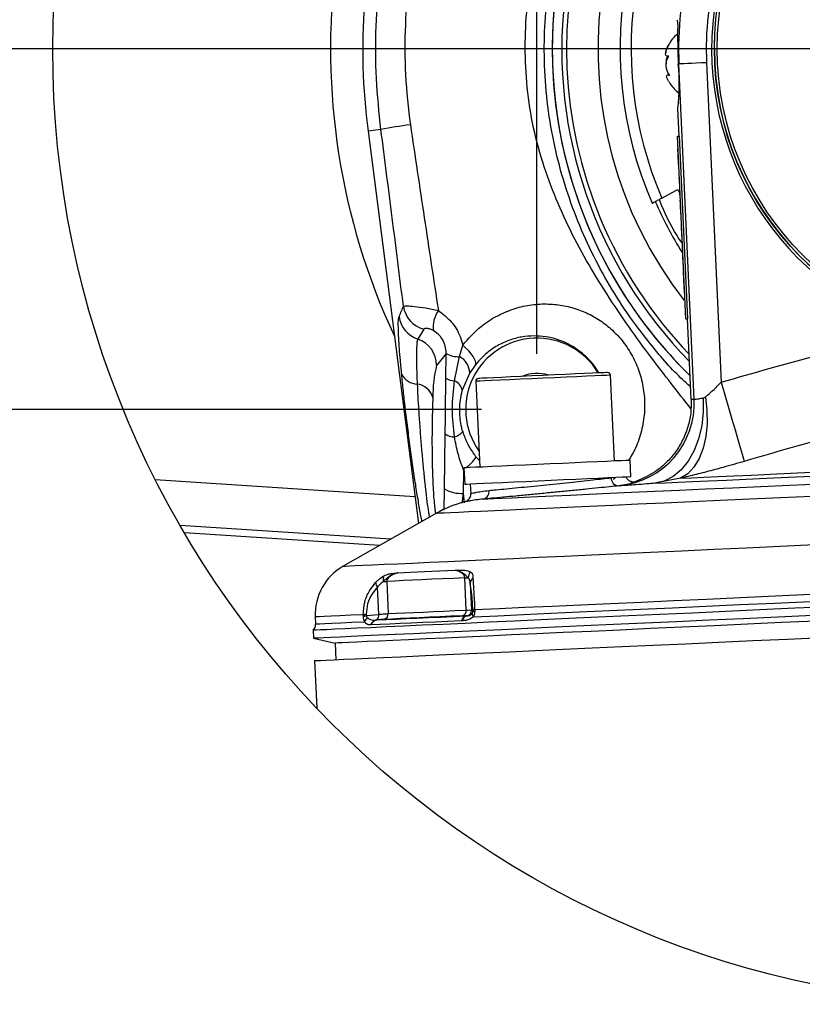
# Model space of a CAD drawing. Extents: x 0 to 8410, y 0 to 5940.
# Tile 47 of 212: x 418 to 700, y 4861 to 5217. Entities that reach past the tile are written whole.
import ezdxf

# ---------------------------------------------------------------- set-up
doc = ezdxf.new("R2010")
doc.units = 0
doc.header["$LTSCALE"] = 10
doc.layers.get('0').update_dxf_attribs({"linetype": 'CONTINUOUS'})
doc.styles.add('SLDTEXTSTYLE0', font='TXT', dxfattribs={"width": 0.605})
doc.dimstyles.new('SLDDIMSTYLE4', dxfattribs={"dimtxt": 50, "dimasz": 50, "dimexe": 0, "dimexo": 0.0625, "dimgap": 12.5, "dimtad": 1, "dimdec": 1, "dimlfac": 0.5, "dimrnd": 1e-09, "dimzin": 12, "dimtxsty": 'SLDTEXTSTYLE0', "dimsah": 1, "dimcen": 0.09, "dimazin": 3, "dimtfac": 1, "dimtmove": 0, "dimatfit": 3, "dimtolj": 1, "dimtzin": 12})
doc.dimstyles.new('SLDDIMSTYLE5', dxfattribs={"dimtxt": 50, "dimasz": 50, "dimexe": 0, "dimexo": 0.0625, "dimgap": 12.5, "dimtad": 1, "dimdec": 1, "dimlfac": 0.5, "dimrnd": 1e-09, "dimzin": 12, "dimtxsty": 'SLDTEXTSTYLE0', "dimsah": 1, "dimcen": 0.09, "dimazin": 3, "dimtfac": 1, "dimtofl": 0, "dimtmove": 0, "dimatfit": 3, "dimtolj": 1, "dimtzin": 12})

# ---------------------------------------------------------------- blocks, each defined once
blk = doc.blocks.new('_D_11')
at = {"color": 7, "linetype": 'CONTINUOUS'}
for p, q in [((774.48, 5226.03), (774.48, 5672.53)), ((904.48, 5374.03), (904.48, 5672.53)), ((774.48, 5657.53), (674.48, 5657.53)), ((774.48, 5657.53), (904.48, 5657.53)), ((904.48, 5657.53), (1004.48, 5657.53))]:
    blk.add_line(p, q, dxfattribs=at)
for points in [[(774.48, 5657.53), (724.48, 5665.03), (724.48, 5650.03)], [(904.48, 5657.53), (954.48, 5650.03), (954.48, 5665.03)]]:
    blk.add_solid(points, dxfattribs=at)
at = {"color": 7, "linetype": 'CONTINUOUS', "insert": (801.28, 5721.98), "char_height": 50, "attachment_point": 1, "style": 'SLDTEXTSTYLE0'}
blk.add_mtext('65', dxfattribs=at)
blk = doc.blocks.new('_D_12')
at = {"color": 7, "linetype": 'CONTINUOUS'}
for p, q in [((754.48, 5206.03), (341.94, 5206.03)), ((356.94, 5206.03), (356.94, 5076.03)), ((584.48, 5076.03), (341.94, 5076.03))]:
    blk.add_line(p, q, dxfattribs=at)
for points in [[(356.94, 5206.03), (349.44, 5156.03), (364.44, 5156.03)], [(356.94, 5076.03), (364.44, 5126.03), (349.44, 5126.03)]]:
    blk.add_solid(points, dxfattribs=at)
at = {"color": 7, "linetype": 'CONTINUOUS', "insert": (292.49, 5102.84), "char_height": 50, "attachment_point": 1, "rotation": 90, "style": 'SLDTEXTSTYLE0'}
blk.add_mtext('65', dxfattribs=at)
blk = doc.blocks.new('_D_13')
at = {"color": 7, "linetype": 'CONTINUOUS'}
for p, q in [((356.94, 5306.03), (356.94, 5406.03)), ((584.48, 5306.03), (341.94, 5306.03)), ((356.94, 5206.03), (356.94, 5306.03)), ((754.48, 5206.03), (341.94, 5206.03)), ((356.94, 5206.03), (356.94, 5106.03))]:
    blk.add_line(p, q, dxfattribs=at)
for points in [[(356.94, 5306.03), (364.44, 5356.03), (349.44, 5356.03)], [(356.94, 5206.03), (349.44, 5156.03), (364.44, 5156.03)]]:
    blk.add_solid(points, dxfattribs=at)
at = {"color": 7, "linetype": 'CONTINUOUS', "insert": (292.49, 5217.84), "char_height": 50, "attachment_point": 1, "rotation": 90, "style": 'SLDTEXTSTYLE0'}
blk.add_mtext('50', dxfattribs=at)
blk = doc.blocks.new('_D_14')
at = {"color": 7, "linetype": 'CONTINUOUS'}
for p, q in [((604.48, 5096.03), (604.48, 5672.53)), ((774.48, 5226.03), (774.48, 5672.53)), ((774.48, 5657.53), (604.48, 5657.53))]:
    blk.add_line(p, q, dxfattribs=at)
for points in [[(604.48, 5657.53), (654.48, 5650.03), (654.48, 5665.03)], [(774.48, 5657.53), (724.48, 5665.03), (724.48, 5650.03)]]:
    blk.add_solid(points, dxfattribs=at)
at = {"color": 7, "linetype": 'CONTINUOUS', "insert": (651.28, 5721.98), "char_height": 50, "attachment_point": 1, "style": 'SLDTEXTSTYLE0'}
blk.add_mtext('85', dxfattribs=at)

msp = doc.modelspace()

# ---------------------------------------------------------------- linework, layer by layer
at = {"color": 7, "linetype": 'CONTINUOUS'}
for p, q in [((668.48, 5206.03), (668.66, 5212.22)), ((652.08, 5203.46), (651.69, 5203.44)), ((652.24, 5196.75), (651.64, 5196.72)), ((655.79, 5174.59), (655.33, 5184.58)), ((543.57, 5176.34), (561.76, 5034.87)), ((655.19, 5174.56), (655.79, 5174.59)), ((658.2, 5108.63), (655.19, 5174.56)), ((655.79, 5174.59), (658.8, 5108.66)), ((655.19, 5170.17), (655.39, 5170.18)), ((655.19, 5170.17), (655.22, 5169.45)), ((655.22, 5169.45), (655.42, 5169.46)), ((655.22, 5169.45), (655.26, 5168.56)), ((655.26, 5168.56), (655.46, 5168.57)), ((655.33, 5166.94), (655.53, 5166.95)), ((655.34, 5166.8), (655.4, 5165.6)), ((655.37, 5165.6), (655.6, 5165.61)), ((655.4, 5165.6), (655.6, 5165.61)), ((655.4, 5165.51), (655.6, 5165.52)), ((655.4, 5165.51), (655.52, 5162.91)), ((655.52, 5162.91), (655.72, 5162.92)), ((655.55, 5162.19), (655.75, 5162.2)), ((655.65, 5159.95), (655.85, 5159.96)), ((655.67, 5159.6), (655.69, 5159.14)), ((655.76, 5157.71), (655.96, 5157.72)), ((655.24, 5155.36), (655.92, 5154.1)), ((655.8, 5156.81), (656, 5156.82)), ((655.86, 5155.39), (655.89, 5154.7)), ((655.9, 5154.57), (656.1, 5154.58)), ((655.97, 5153.01), (656.17, 5153.02)), ((655.98, 5152.88), (655.99, 5152.69)), ((656, 5152.33), (656.2, 5152.34)), ((656.04, 5151.43), (656.24, 5151.44)), ((656.04, 5151.43), (656.08, 5150.54)), ((656.08, 5150.54), (656.28, 5150.55)), ((656.08, 5150.54), (656.12, 5149.64)), ((656.12, 5149.64), (656.32, 5149.65)), ((656.12, 5149.64), (656.26, 5146.59)), ((656.26, 5146.59), (656.46, 5146.6)), ((656.26, 5146.58), (656.46, 5146.59)), ((656.29, 5146.06), (656.49, 5146.06)), ((656.4, 5143.59), (656.6, 5143.6)), ((656.49, 5141.66), (656.69, 5141.67)), ((656.49, 5141.57), (656.69, 5141.58)), ((656.5, 5141.43), (656.7, 5141.44)), ((656.55, 5140.24), (656.75, 5140.25)), ((656.55, 5140.24), (656.59, 5139.34)), ((656.59, 5139.34), (656.79, 5139.35)), ((656.63, 5138.48), (656.83, 5138.49)), ((656.66, 5137.99), (656.86, 5138)), ((656.79, 5135.13), (656.99, 5135.14)), ((656.93, 5131.89), (657.13, 5131.9)), ((656.93, 5131.9), (656.94, 5131.71)), ((656.94, 5131.71), (657.14, 5131.72)), ((656.94, 5131.71), (656.95, 5131.5)), ((656.95, 5131.5), (657.15, 5131.51)), ((656.95, 5131.5), (657, 5130.46)), ((657, 5130.46), (657.2, 5130.47)), ((657, 5130.46), (657.04, 5129.66)), ((657.04, 5129.66), (657.24, 5129.67)), ((657.04, 5129.66), (657.17, 5126.68)), ((657.17, 5126.68), (657.37, 5126.69)), ((657.17, 5126.68), (657.21, 5125.88)), ((657.21, 5125.88), (657.41, 5125.89)), ((657.21, 5125.88), (657.26, 5124.84)), ((657.26, 5124.84), (657.46, 5124.85)), ((657.26, 5124.84), (657.29, 5124.18)), ((657.29, 5124.18), (657.49, 5124.19)), ((657.29, 5124.18), (657.33, 5123.19)), ((657.33, 5123.19), (657.53, 5123.2)), ((657.33, 5123.19), (657.49, 5119.79)), ((657.49, 5119.79), (657.69, 5119.8)), ((657.49, 5119.79), (657.53, 5118.8)), ((657.53, 5118.8), (657.73, 5118.81)), ((657.59, 5117.55), (657.79, 5117.56)), ((657.7, 5115.24), (657.89, 5115.25)), ((657.79, 5113.06), (657.99, 5113.07)), ((658.2, 5108.63), (658.8, 5108.66)), ((660.12, 5079.67), (658.8, 5108.66)), ((582.41, 5086.15), (583.83, 5055.18)), ((632.44, 5057.4), (631.02, 5088.37)), ((638.37, 5051.67), (638.1, 5057.66)), ((578.16, 5054.92), (578.44, 5048.93)), ((580.44, 5049.02), (580.59, 5045.67)), ((568.31, 5038.6), (534.66, 5019.47)), ((547.69, 5026.88), (477.36, 5031.44)), ((524.56, 5001.17), (524.68, 4998.61)), ((523.78, 4996.33), (523.91, 4993.45)), ((523.91, 4993.45), (531.7, 4991.74)), ((531.7, 4991.74), (531.97, 4985.74)), ((524.28, 4985.39), (525.06, 4968.23))]:
    msp.add_line(p, q, dxfattribs=at)
at = {"color": 8, "linetype": 'CONTINUOUS'}
for p, q in [((655.67, 5200.61), (655.44, 5200.6)), ((661.2, 5079.69), (655.67, 5200.61)), ((665.65, 5201.07), (670.91, 5085.83)), ((548.22, 5176.94), (543.57, 5176.34)), ((576.59, 5095.04), (577.74, 5099.21)), ((571.7, 5096.18), (568.32, 5091.94)), ((571.61, 5087.3), (571.7, 5096.18)), ((574.73, 5086.34), (576.59, 5095.04)), ((582.29, 5092.12), (580.27, 5089.15)), ((580.27, 5089.15), (577.53, 5082.91)), ((571.17, 5047.34), (571.4, 5067.17)), ((582.57, 5058.83), (583.72, 5057.62)), ((577.99, 5054.19), (577.89, 5045.74)), ((577.99, 5054.19), (578.19, 5054.36)), ((466.85, 5050.72), (560.5, 5044.64)), ((656.27, 5051.18), (647.02, 5049.35)), ((571.06, 5039.63), (571.17, 5047.34)), ((634.19, 5048.46), (633.98, 5048.47)), ((577.89, 5045.74), (577.38, 5042.18)), ((577.89, 5045.74), (578.29, 5042.35)), ((551.8, 5029.21), (475.79, 5034.15)), ((578.99, 5003.63), (578.46, 5015.26)), ((547.41, 5002.08), (546.96, 5011.86)), ((550.3, 5013.97), (550.83, 5002.34)), ((580.45, 5013.38), (580.9, 5003.61)), ((541.88, 5001.49), (541.86, 5001.96)), ((542.93, 5002), (542.95, 5001.62)), ((542.95, 5001.62), (547.41, 5002.08)), ((579.09, 5001.55), (579.24, 5001.55)), ((580.9, 5003.61), (581.39, 5003.37)), ((581.39, 5003.37), (581.37, 5003.76)), ((582.02, 5003.79), (582.05, 5003.33)), ((544.65, 4998.25), (544.47, 4998.25)), ((546.57, 5000.06), (546.84, 5000.08)), ((577.51, 4999.76), (577.22, 4999.74))]:
    msp.add_line(p, q, dxfattribs=at)
at = {"color": 8, "linetype": 'CONTINUOUS', "flags": 128}
for points in [[(665.65, 5201.07), (663.77, 5200.98), (661.95, 5200.9), (660.26, 5200.82), (658.77, 5200.75), (657.53, 5200.69), (656.58, 5200.65), (655.95, 5200.62), (655.67, 5200.61)], [(563.65, 5104.96), (562.92, 5103.76), (562.2, 5102.56), (561.49, 5101.37)], [(582.29, 5092.12), (582.4, 5092.67), (582.3, 5093.37), (581.99, 5094.18), (581.47, 5095.08), (580.77, 5096.07), (579.9, 5097.1), (578.88, 5098.16), (577.74, 5099.21)], [(631.02, 5088.37), (630.65, 5088.35), (629.56, 5088.3), (627.77, 5088.22), (625.34, 5088.11), (622.34, 5087.97), (618.87, 5087.81), (615.03, 5087.64), (610.94, 5087.45), (606.72, 5087.26), (602.5, 5087.07), (598.41, 5086.88), (594.57, 5086.7), (591.1, 5086.55), (588.1, 5086.41), (585.67, 5086.3), (583.88, 5086.22), (582.78, 5086.17), (582.41, 5086.15), (582.41, 5086.15)], [(670.91, 5085.83), (672.25, 5081.23), (673.56, 5076.76), (674.8, 5072.52), (675.94, 5068.61), (676.95, 5065.15), (677.8, 5062.22), (678.48, 5059.89), (678.97, 5058.23), (679.25, 5057.27)], [(664.41, 5080.14), (664.44, 5075.08), (663.9, 5070.14), (662.78, 5065.46), (661.14, 5061.17), (659.01, 5057.4), (656.45, 5054.25), (653.55, 5051.82), (650.37, 5050.17), (647.02, 5049.35)], [(665.23, 5080.53), (665.8, 5075.59), (665.85, 5070.77), (665.39, 5066.2), (664.42, 5062.01), (662.98, 5058.32), (661.1, 5055.23), (658.84, 5052.82), (656.27, 5051.18)], [(647.02, 5049.35), (650.88, 5049.53), (655.41, 5049.74), (660.59, 5049.97), (666.4, 5050.24), (672.8, 5050.53), (679.76, 5050.85), (687.24, 5051.19), (695.21, 5051.55), (703.62, 5051.94)], [(656.27, 5051.18), (660.16, 5051.36), (664.69, 5051.56), (669.83, 5051.8), (675.56, 5052.06), (681.84, 5052.35), (688.64, 5052.66), (695.93, 5052.99), (703.66, 5053.34)], [(585.18, 5043.68), (586.73, 5043.75), (588.98, 5043.85), (591.93, 5043.98), (595.55, 5044.15), (599.85, 5044.35), (604.79, 5044.57), (610.38, 5044.83), (616.57, 5045.11), (623.36, 5045.42), (630.72, 5045.76), (638.62, 5046.12), (647.04, 5046.5), (655.93, 5046.91), (665.28, 5047.33), (675.05, 5047.78), (685.2, 5048.24), (695.69, 5048.72), (706.5, 5049.22)], [(568.31, 5038.6), (568.51, 5038.61), (569.4, 5038.65), (570.99, 5038.72), (573.28, 5038.82), (576.26, 5038.96), (579.93, 5039.13), (584.26, 5039.32), (589.25, 5039.55), (594.88, 5039.81), (601.13, 5040.1), (607.98, 5040.41), (615.41, 5040.75), (623.39, 5041.11), (631.9, 5041.5), (640.9, 5041.91), (650.37, 5042.34), (660.28, 5042.8), (670.59, 5043.27), (681.27, 5043.75), (692.28, 5044.26), (703.59, 5044.77)], [(534.66, 5019.47), (534.74, 5019.47), (535.45, 5019.5), (536.85, 5019.57), (538.95, 5019.66), (541.74, 5019.79), (545.21, 5019.95), (549.35, 5020.14), (554.16, 5020.36), (559.61, 5020.6), (565.69, 5020.88), (572.39, 5021.19), (579.68, 5021.52), (587.55, 5021.88), (595.97, 5022.27), (604.92, 5022.67), (614.38, 5023.11), (624.31, 5023.56), (634.68, 5024.03), (645.48, 5024.53), (656.67, 5025.04), (668.21, 5025.56), (680.07, 5026.11), (692.23, 5026.66), (704.64, 5027.23)], [(578.46, 5015.26), (574.35, 5015.07), (570.41, 5014.89), (566.63, 5014.72), (563.02, 5014.55), (559.58, 5014.4), (556.31, 5014.25), (553.21, 5014.11), (550.3, 5013.97)], [(554.26, 5017.06), (556.54, 5017.17), (558.92, 5017.27), (561.4, 5017.39), (563.97, 5017.5), (566.63, 5017.63), (569.39, 5017.75), (572.24, 5017.88), (575.17, 5018.02)], [(578.46, 5015.26), (578.63, 5015.27), (578.81, 5015.27), (578.97, 5015.28), (579.12, 5015.29), (579.27, 5015.29), (579.41, 5015.3), (579.53, 5015.31), (579.66, 5015.31)], [(549.05, 5013.92), (549.23, 5013.92), (549.41, 5013.93), (549.58, 5013.94), (549.74, 5013.95), (549.89, 5013.95), (550.03, 5013.96), (550.17, 5013.97), (550.3, 5013.97)], [(582.02, 5003.79), (590.82, 5004.19), (600.15, 5004.62), (609.98, 5005.07), (620.28, 5005.54), (631.04, 5006.03), (642.21, 5006.54), (653.77, 5007.07), (665.68, 5007.61), (677.92, 5008.17), (690.45, 5008.74), (703.23, 5009.32)], [(581.56, 5001.21), (590.36, 5001.61), (599.69, 5002.04), (609.53, 5002.49), (619.85, 5002.96), (630.62, 5003.45), (641.82, 5003.96), (653.41, 5004.49), (665.36, 5005.03), (677.64, 5005.6), (690.21, 5006.17), (703.04, 5006.75)], [(541.86, 5001.96), (537.31, 5001.75), (533.45, 5001.57), (530.27, 5001.43), (527.78, 5001.31), (526, 5001.23), (524.92, 5001.18), (524.56, 5001.17), (524.56, 5001.17)], [(542.93, 5002), (542.76, 5002), (542.59, 5001.99), (542.43, 5001.98), (542.29, 5001.98), (542.16, 5001.97), (542.04, 5001.96), (541.94, 5001.96), (541.86, 5001.96)], [(550.83, 5002.34), (553.74, 5002.47), (556.84, 5002.61), (560.11, 5002.76), (563.55, 5002.92), (567.16, 5003.09), (570.94, 5003.26), (574.88, 5003.44), (578.99, 5003.63)], [(524.68, 4998.61), (524.68, 4998.61), (525.07, 4998.63), (526.19, 4998.68), (528.01, 4998.76), (530.54, 4998.88), (533.78, 4999.03), (537.7, 4999.21), (542.31, 4999.42)], [(577.22, 4999.74), (572.38, 4999.52), (567.76, 4999.31), (563.35, 4999.11), (559.15, 4998.92), (555.18, 4998.73), (551.44, 4998.56), (547.93, 4998.4), (544.65, 4998.25)]]:
    msp.add_lwpolyline(points, dxfattribs=at)
at = {"color": 7, "linetype": 'CONTINUOUS', "flags": 128}
for points in [[(655.26, 5168.56), (655.3, 5167.7), (655.33, 5166.94)], [(649.5, 5152.27), (654.55, 5154.99), (655.24, 5155.36)], [(655.9, 5154.57), (655.94, 5153.62), (655.97, 5153.01)], [(656.5, 5141.43), (656.52, 5141.04), (656.53, 5140.69), (656.55, 5140.43), (656.55, 5140.24)], [(656.59, 5139.34), (656.6, 5139.18), (656.61, 5139.05), (656.62, 5138.88), (656.63, 5138.48)], [(629.98, 5089.32), (629.98, 5089.32), (629.62, 5089.31), (628.57, 5089.26), (626.86, 5089.18), (624.53, 5089.07), (621.65, 5088.94), (618.33, 5088.79), (614.64, 5088.62), (610.72, 5088.44), (606.67, 5088.26), (602.63, 5088.07), (598.7, 5087.89), (595.02, 5087.73), (591.69, 5087.57), (588.82, 5087.44), (586.49, 5087.34), (584.77, 5087.26), (583.72, 5087.21), (583.37, 5087.19), (583.37, 5087.19)], [(638.1, 5057.66), (637.75, 5057.64), (636.7, 5057.6), (634.99, 5057.52), (632.64, 5057.41), (629.73, 5057.28), (626.3, 5057.12), (622.45, 5056.94), (618.26, 5056.75), (613.84, 5056.55), (609.28, 5056.34), (604.7, 5056.13), (600.19, 5055.93), (595.87, 5055.73), (591.84, 5055.55), (588.19, 5055.38), (585.01, 5055.24), (582.37, 5055.12), (580.34, 5055.02), (578.95, 5054.96), (578.25, 5054.93), (578.16, 5054.92)], [(638.37, 5051.67), (638.02, 5051.65), (636.98, 5051.6), (635.26, 5051.52), (632.92, 5051.42), (630, 5051.28), (626.57, 5051.13), (622.72, 5050.95), (618.54, 5050.76), (614.11, 5050.56), (609.55, 5050.35), (604.97, 5050.14), (600.46, 5049.93), (596.15, 5049.74), (592.12, 5049.55), (588.47, 5049.39), (585.29, 5049.24), (582.65, 5049.12), (580.61, 5049.03), (579.23, 5048.97), (578.53, 5048.93), (578.44, 5048.93)], [(710.33, 5004.85), (697.5, 5004.26), (684.89, 5003.69), (672.56, 5003.12), (660.52, 5002.57), (648.81, 5002.04), (637.46, 5001.52), (626.51, 5001.02), (615.98, 5000.54), (605.91, 5000.08), (596.31, 4999.64), (587.22, 4999.23), (578.65, 4998.84), (570.64, 4998.47), (563.21, 4998.13), (556.36, 4997.82), (550.13, 4997.53), (544.53, 4997.28), (539.57, 4997.05), (535.27, 4996.86), (531.64, 4996.69), (528.69, 4996.56), (526.42, 4996.45), (524.85, 4996.38), (523.98, 4996.34), (523.78, 4996.33)], [(704.02, 5001.67), (691.3, 5001.09), (678.82, 5000.52), (666.63, 4999.96), (654.75, 4999.42), (643.22, 4998.9), (632.07, 4998.39), (621.33, 4997.9), (611.02, 4997.42), (601.18, 4996.98), (591.83, 4996.55), (583, 4996.15), (574.71, 4995.77), (566.98, 4995.41), (559.84, 4995.09), (553.3, 4994.79), (547.38, 4994.52), (542.1, 4994.28), (537.47, 4994.07), (533.5, 4993.89), (530.21, 4993.74), (527.6, 4993.62), (525.68, 4993.53), (524.46, 4993.47), (523.93, 4993.45), (523.91, 4993.45)], [(546.84, 5000.08), (550.08, 5000.22), (553.56, 5000.38), (557.27, 5000.55), (561.2, 5000.73), (565.35, 5000.92), (569.72, 5001.12), (574.31, 5001.33), (579.09, 5001.55)], [(577.61, 5001.57), (573.48, 5001.38), (569.51, 5001.2), (565.7, 5001.02), (562.06, 5000.86), (558.59, 5000.7), (555.3, 5000.55), (552.18, 5000.41), (549.25, 5000.27)], [(705.22, 4999.66), (692.69, 4999.09), (680.41, 4998.53), (668.42, 4997.98), (656.76, 4997.45), (645.44, 4996.93), (634.52, 4996.43), (624, 4995.95), (613.94, 4995.49), (604.34, 4995.05), (595.25, 4994.64), (586.68, 4994.25), (578.67, 4993.88), (571.22, 4993.54), (564.36, 4993.23), (558.12, 4992.94), (552.51, 4992.69), (547.54, 4992.46), (543.22, 4992.26), (539.58, 4992.1), (536.62, 4991.96), (534.35, 4991.86), (532.77, 4991.79), (531.89, 4991.75), (531.7, 4991.74)], [(524.28, 4985.39), (524.37, 4985.4), (525.07, 4985.43), (526.46, 4985.49), (528.56, 4985.59), (531.34, 4985.72), (534.8, 4985.87), (538.93, 4986.06), (543.73, 4986.28), (549.17, 4986.53), (555.25, 4986.81), (561.94, 4987.11), (569.23, 4987.45), (577.1, 4987.8), (585.53, 4988.19), (594.49, 4988.6), (603.96, 4989.03), (613.92, 4989.49), (624.34, 4989.96), (635.19, 4990.46), (646.44, 4990.97), (658.06, 4991.5), (670.02, 4992.05), (682.28, 4992.61), (694.82, 4993.18), (707.61, 4993.76)]]:
    msp.add_lwpolyline(points, dxfattribs=at)
at = {"color": 7, "linetype": 'CONTINUOUS'}
for radius in [344.61, 106]:
    msp.add_circle((774.48, 5206.03), radius, dxfattribs=at)
at = {"color": 8, "linetype": 'CONTINUOUS'}
msp.add_circle((774.48, 5206.03), 105, dxfattribs=at)
at = {"color": 7, "linetype": 'CONTINUOUS'}
for centre, radius, start, end in [((774.48, 5206.03), 232.81, 11.6209, 187.3281), ((774.48, 5206.03), 164.5, 121.4631, 202.5227), ((774.48, 5206.03), 164.5, 121.4631, 225.7712), ((774.48, 5206.03), 148, 128.7953, 217.8106), ((774.48, 5206.03), 107, 292.8252, 252.4034), ((774.48, 5206.03), 140, 133.6173, 203.4221), ((664.2, 5200.76), 14, 130.8916, 151.3531), ((664.18, 5200.77), 13.98, 151.3505, 156.1136), ((774.48, 5206.03), 106, 180, 356.6552), ((578.75, 5193.1), 77.06, 353.647, 5.5817), ((664.17, 5201.23), 13.99, 209.086, 213.719), ((664.18, 5201.24), 14, 213.7164, 232.7895), ((774.47, 5206.03), 164.5, 202.5226, 225.7713), ((604.48, 5076.03), 25.7, 30.7293, 215.5154), ((583.41, 5086.19), 1, 92.6148, 182.6153), ((604.48, 5076.03), 13, 71.296, 113.932), ((630.02, 5088.32), 1, 2.6183, 92.6121), ((588.08, 5003.82), 40, 104.0436, 119.6139), ((544.54, 5002.08), 20, 119.614, 182.6146), ((521.68, 4998.47), 3, 314.424, 2.6147)]:
    msp.add_arc(centre, radius, start, end, dxfattribs=at)
at = {"color": 8, "linetype": 'CONTINUOUS'}
for centre, radius, start, end in [((774.48, 5206.03), 161.04, 122.7942, 224.4402), ((774.48, 5206.03), 159.3, 123.4951, 202.5227), ((774.48, 5206.03), 136.05, 136.5064, 203.2791), ((774.48, 5206.03), 244.44, 172.6865, 205.0729), ((774.47, 5206.03), 118.92, 164.62, 182.6144), ((774.47, 5206.03), 108.94, 164.6199, 182.6144), ((573.01, 5057.92), 121.57, 96.6957, 101.764), ((774.46, 5206.03), 138.68, 203.3703, 211.9846), ((774.47, 5206.03), 159.3, 202.5227, 223.7393), ((941.15, 4950.03), 418.03, 157.0096, 157.5702), ((566.25, 5114.64), 10.02, 187.685, 254.9589), ((576.98, 5105.83), 9.91, 144.2302, 188.268), ((564.66, 5110.87), 10.01, 187.6866, 251.5417), ((558.28, 5091.86), 10.04, 0.4405, 71.3256), ((576.24, 5104.65), 9.62, 241.8116, 272.0527), ((573.16, 5088.8), 7.12, 2.8196, 61.2235), ((609.55, 5081.24), 42.6, 165.4561, 181.1938), ((561.36, 5091.46), 6.29, 205.8354, 269.4261), ((574.75, 5091.91), 5.58, 235.7794, 269.7938), ((572.83, 5081.93), 4.8, 11.7626, 66.7857), ((560.26, 5078.22), 7.03, 17.6627, 81.5656), ((631.24, 5078.31), 29.99, 275.643, 2.6343), ((574.77, 5071.82), 5.75, 234.0761, 269.946), ((572.9, 5072.38), 6.57, 286.4765, 316.8748), ((568.51, 5068.55), 17.09, 307.3189, 325.3528), ((634.05, 5051.27), 2.8, 178.6329, 268.681), ((577.11, 5057.38), 11.67, 239.3808, 273.8342), ((584.52, 5046.29), 2.7, 284.1652, 10.1551), ((551.85, 5014.61), 2.88, 151.5992, 193.8943), ((582.95, 5015.1), 3.3, 135.6414, 176.3033), ((582.79, 5013.24), 2.34, 125.9746, 176.4402), ((549.16, 5013.66), 2.84, 182.5897, 219.4449), ((523.39, 5000.02), 18.55, 3.8011, 4.5704), ((543.84, 4995.15), 6.4, 97.9206, 107.7061), ((539.44, 5001.32), 3.52, 2.747, 4.8437), ((545.61, 5001.64), 1.85, 301.1755, 13.7947), ((548.89, 5002.18), 1.94, 280.4885, 4.7149), ((579.62, 4999.12), 2.48, 102.3075, 165.5724), ((579.88, 4999.2), 2.44, 105.3497, 166.6854), ((577.12, 5003.39), 1.88, 285.0359, 7.354), ((578.9, 5003.52), 2.01, 279.7957, 2.3985), ((582.75, 5002.28), 1.6, 171.7447, 222.1364), ((600.98, 4582.55), 421.67, 92.5769, 92.6659), ((579.33, 5003.29), 2.06, 358.738, 2.3205), ((582.12, 5004.78), 1.71, 244.5691, 267.4166), ((545.03, 4998.31), 2.94, 122.7183, 158.0029), ((547.14, 4997.26), 2.85, 101.5611, 159.752), ((547.28, 4997.33), 2.79, 99.1178, 160.5387)]:
    msp.add_arc(centre, radius, start, end, dxfattribs=at)
for points, knots in [([(548.22, 5176.94), (547.57, 5183.1), (546.26, 5195.48), (546.26, 5214.21), (547.69, 5233.06), (550.73, 5251.7), (555.29, 5270.04), (561.33, 5287.92), (568.9, 5305.41), (577.94, 5322.26), (588.37, 5338.32), (600.12, 5353.46), (613.24, 5367.72), (627.5, 5380.78), (642.75, 5392.53), (658.83, 5402.91), (675.89, 5411.99), (693.63, 5419.59), (711.9, 5425.58), (728.11, 5429.66), (738.39, 5431.08), (742.35, 5431.63)], [0, 0, 0, 0, 0.052288, 0.105131, 0.157971, 0.211874, 0.264516, 0.317518, 0.371075, 0.425388, 0.478861, 0.532709, 0.587137, 0.642361, 0.695948, 0.749535, 0.803888, 0.859033, 0.912423, 0.966187, 1, 1, 1, 1]), ([(574.13, 5290.09), (571.55, 5283.48), (566.36, 5270.2), (561.39, 5250.71), (558.23, 5232.14), (556.78, 5214.53), (556.74, 5196.62), (558.13, 5184.66), (558.83, 5178.66)], [0, 0, 0, 0, 0.186947, 0.375649, 0.528804, 0.683019, 0.840829, 1, 1, 1, 1]), ([(659.99, 5076.31), (655.23, 5082.34), (644.67, 5095.74), (632.08, 5113.53), (622.28, 5129.6), (615.63, 5142.12), (609.91, 5155.13), (605.25, 5168.73), (601.94, 5182.97), (600.3, 5197.5), (600.15, 5212.02), (601.31, 5226.47), (603.74, 5240.94), (607.27, 5255.19), (610.62, 5264.33), (612.26, 5268.83)], [0, 0, 0, 0, 0.10979, 0.243628, 0.31097, 0.378535, 0.445935, 0.513809, 0.5836, 0.654261, 0.722223, 0.790773, 0.86096, 0.93164, 1, 1, 1, 1]), ([(558.83, 5178.66), (560.5, 5167.49), (563.83, 5145.14), (567.24, 5122.8), (568.94, 5111.62)], [0, 0, 0, 0, 0.499702, 1, 1, 1, 1]), ([(556.32, 5113.3), (554.99, 5123.89), (552.32, 5145.11), (549.59, 5166.32), (548.22, 5176.94)], [0, 0, 0, 0, 0.499346, 1, 1, 1, 1]), ([(656.75, 5136.01), (656.17, 5136.91), (653.06, 5141.76), (650.34, 5147.08), (648.64, 5151.63), (648.59, 5151.77)], [0, 0, 0, 0, 0.180362, 0.974194, 1, 1, 1, 1]), ([(556.32, 5113.3), (556.74, 5113.32), (558.07, 5113.39), (560.75, 5113.15), (564.57, 5112.7), (567.42, 5112), (568.94, 5111.62)], [0, 0, 0, 0, 0.099153, 0.310982, 0.632113, 1, 1, 1, 1]), ([(568.94, 5111.62), (570.56, 5110.39), (573.84, 5107.91), (576.6, 5103.32), (577.44, 5100.27), (577.74, 5099.21)], [0, 0, 0, 0, 0.390087, 0.7877, 1, 1, 1, 1]), ([(577.74, 5099.21), (579.81, 5101.57), (583.36, 5105.6), (589.75, 5109.72), (595.67, 5112.31), (601.81, 5113.79), (607.8, 5114.22), (613.65, 5113.67), (619.15, 5112.26), (624.33, 5110), (629.1, 5106.96), (633.36, 5103.13), (637.1, 5098.53), (640.07, 5093.24), (642.21, 5087.36), (643.31, 5081.15), (643.4, 5074.69), (642.32, 5068.26), (640.41, 5062.42), (638.39, 5059.09), (637.5, 5057.63)], [0, 0, 0, 0, 0.08366, 0.142657, 0.201431, 0.255844, 0.31062, 0.361169, 0.412378, 0.461744, 0.511718, 0.562861, 0.61428, 0.669335, 0.724233, 0.780881, 0.83712, 0.896101, 0.954602, 1, 1, 1, 1]), ([(555.7, 5088.72), (555.54, 5090.36), (555.24, 5093.46), (554.86, 5098.29), (554.57, 5102.57), (554.49, 5106.09), (554.46, 5108.22), (554.68, 5109.23), (554.74, 5109.53)], [0, 0, 0, 0, 0.236616, 0.448049, 0.69613, 0.852238, 0.956336, 1, 1, 1, 1]), ([(567.17, 5104.41), (566.81, 5104.59), (566.41, 5104.8), (565.63, 5105.06), (564.97, 5105.19), (564.14, 5105.26), (563.78, 5105.05), (563.65, 5104.96)], [0, 0, 0, 0, 0.324794, 0.363294, 0.668791, 0.875212, 1, 1, 1, 1]), ([(571.7, 5096.18), (571.7, 5096.46), (571.7, 5097.53), (571.46, 5098.8), (570.84, 5100.52), (570.23, 5101.6), (568.97, 5103.16), (568, 5103.83), (567.17, 5104.41)], [0, 0, 0, 0, 0.085733, 0.326351, 0.387869, 0.643344, 0.697511, 1, 1, 1, 1]), ([(670.91, 5085.83), (682.68, 5089.2), (700.35, 5094.26), (724.11, 5100.3), (736.12, 5102.79), (742.13, 5104.04)], [0, 0, 0, 0, 0.4996001, 0.7496834, 1, 1, 1, 1]), ([(561.49, 5101.37), (561.42, 5101.14), (561.18, 5100.38), (561.1, 5098.72), (560.99, 5095.99), (561.05, 5091.37), (561.2, 5087.6), (561.29, 5085.17)], [0, 0, 0, 0, 0.043951, 0.147754, 0.303224, 0.550748, 1, 1, 1, 1]), ([(626.76, 5089.17), (626.43, 5089.77), (625.43, 5091.58), (623.13, 5094.24), (620.03, 5097.04), (616.53, 5099.3), (612.75, 5101.01), (608.72, 5102.12), (604.44, 5102.61), (600.04, 5102.41), (595.56, 5101.45), (591.18, 5099.66), (586.46, 5096.75), (583.83, 5093.83), (582.29, 5092.12)], [0, 0, 0, 0, 0.03883, 0.118149, 0.19924, 0.27714, 0.355447, 0.435377, 0.515334, 0.600278, 0.686112, 0.77641, 0.869587, 1, 1, 1, 1]), ([(563.03, 5035.59), (562.9, 5036.26), (562.42, 5038.7), (561.67, 5043.14), (560.71, 5049.08), (559.74, 5055.56), (558.79, 5062.39), (557.87, 5069.39), (557.04, 5076.2), (556.31, 5082.64), (555.9, 5086.73), (555.7, 5088.72)], [0, 0, 0, 0, 0.038208, 0.138572, 0.251886, 0.375133, 0.50469, 0.63777, 0.769884, 0.888344, 1, 1, 1, 1]), ([(571.4, 5067.17), (571.41, 5067.89), (571.47, 5072.84), (571.55, 5079.55), (571.6, 5085.55), (571.61, 5087.3)], [0, 0, 0, 0, 0.106354, 0.73828, 1, 1, 1, 1]), ([(574.77, 5066.08), (574.39, 5069.43), (573.64, 5076.18), (574.36, 5082.93), (574.73, 5086.34)], [0, 0, 0, 0, 0.495863, 1, 1, 1, 1]), ([(561.29, 5085.17), (561.37, 5083.67), (561.51, 5080.57), (561.82, 5075.53), (562.2, 5070), (562.65, 5064.11), (563.15, 5058.28), (563.69, 5052.71), (564.24, 5047.55), (564.79, 5042.99), (565.24, 5039.56), (565.57, 5037.69), (565.67, 5037.1)], [0, 0, 0, 0, 0.093363, 0.192562, 0.314031, 0.437363, 0.559767, 0.677102, 0.785321, 0.881951, 0.962656, 1, 1, 1, 1]), ([(577.53, 5082.91), (577.43, 5082.55), (576.74, 5080.08), (576.26, 5075.56), (576.83, 5070.86), (577.53, 5068.45), (577.7, 5067.89)], [0, 0, 0, 0, 0.074215, 0.505241, 0.88412, 1, 1, 1, 1]), ([(665.23, 5080.53), (665.52, 5080.76), (666.84, 5081.84), (668.75, 5083.59), (670.3, 5085.19), (670.91, 5085.83)], [0, 0, 0, 0, 0.1423222, 0.6587093, 1, 1, 1, 1]), ([(566.96, 5080.35), (566.9, 5078.96), (566.79, 5076.09), (566.69, 5071.64), (566.63, 5067), (566.63, 5062.26), (566.69, 5057.57), (566.8, 5053.08), (566.96, 5048.94), (567.15, 5045.34), (567.4, 5042.35), (567.63, 5040.11), (567.88, 5038.88), (567.98, 5038.41)], [0, 0, 0, 0, 0.09905, 0.205623, 0.31741, 0.430709, 0.544076, 0.652527, 0.751501, 0.839327, 0.910222, 0.965536, 1, 1, 1, 1]), ([(660.12, 5079.67), (660.32, 5079.68), (660.67, 5079.7), (661.03, 5079.69), (661.2, 5079.69)], [0, 0, 0, 0, 0.543557, 1, 1, 1, 1]), ([(661.2, 5079.69), (661.44, 5079.7), (662.28, 5079.75), (663.35, 5079.95), (664.17, 5080.1), (664.41, 5080.14)], [0, 0, 0, 0, 0.226246, 0.775898, 1, 1, 1, 1]), ([(664.41, 5080.14), (664.6, 5080.19), (664.89, 5080.27), (665.14, 5080.46), (665.23, 5080.53)], [0, 0, 0, 0, 0.623855, 1, 1, 1, 1]), ([(882.87, 5066.57), (873.24, 5068.44), (853.99, 5072.2), (829.78, 5076.28), (810.24, 5078.77), (795.38, 5079.95), (780.33, 5080), (765.32, 5078.59), (750.51, 5076.05), (731.01, 5071.73), (707.24, 5065.44), (688.44, 5059.95), (679.25, 5057.27)], [0, 0, 0, 0, 0.14185, 0.283724, 0.35513, 0.426703, 0.499283, 0.572554, 0.644481, 0.716595, 0.861454, 1, 1, 1, 1]), ([(577.99, 5054.19), (577.28, 5056.11), (575.87, 5059.98), (575.13, 5064.04), (574.77, 5066.08)], [0, 0, 0, 0, 0.496452, 1, 1, 1, 1]), ([(577.7, 5067.89), (578.23, 5066.47), (579.29, 5063.6), (581.15, 5060.67), (582.34, 5059.14), (582.57, 5058.83)], [0, 0, 0, 0, 0.437391, 0.887356, 1, 1, 1, 1]), ([(679.25, 5057.27), (676.73, 5056.54), (672.2, 5055.23), (665.68, 5053.5), (660.53, 5052.19), (657.41, 5051.45), (656.27, 5051.18)], [0, 0, 0, 0, 0.330491, 0.594761, 0.851692, 1, 1, 1, 1]), ([(587.18, 5046.77), (588.05, 5046.85), (590.15, 5047.05), (593.67, 5047.4), (597.78, 5047.81), (602.24, 5048.25), (606.84, 5048.72), (611.52, 5049.2), (616.07, 5049.68), (620.44, 5050.15), (624.42, 5050.58), (627.98, 5050.98), (630.17, 5051.22), (631.19, 5051.34)], [0, 0, 0, 0, 0.059472, 0.143373, 0.239498, 0.339825, 0.447184, 0.552528, 0.658922, 0.757356, 0.850758, 0.930549, 1, 1, 1, 1]), ([(632.72, 5051.41), (632.66, 5051.32), (632.46, 5051.07), (632.2, 5050.87), (632.02, 5050.74)], [0, 0, 0, 0, 0.325976, 1, 1, 1, 1]), ([(640.34, 5050.09), (640.22, 5050.02), (639.79, 5049.79), (638.65, 5049.41), (636.66, 5048.83), (634.97, 5048.6), (633.98, 5048.47)], [0, 0, 0, 0, 0.060118, 0.224624, 0.545287, 1, 1, 1, 1]), ([(647.02, 5049.35), (646.06, 5049.28), (643.79, 5049.1), (640.48, 5048.85), (637.47, 5048.64), (635.47, 5048.5), (634.5, 5048.47), (634.19, 5048.46)], [0, 0, 0, 0, 0.2238, 0.531821, 0.77344, 0.927936, 1, 1, 1, 1]), ([(585.18, 5043.68), (584.28, 5043.58), (582.68, 5043.42), (580.27, 5043), (579.54, 5042.88), (578.15, 5042.58), (578.36, 5042.62), (578.38, 5042.63)], [0, 0, 0, 0, 0.404803, 0.715937, 0.911671, 0.993496, 1, 1, 1, 1]), ([(580.64, 5045.67), (580.63, 5045.67), (580.43, 5045.62), (581.75, 5045.93), (582.44, 5046.06), (584.75, 5046.5), (586.29, 5046.67), (587.18, 5046.77)], [0, 0, 0, 0, 0.006773, 0.0850231, 0.2844901, 0.5868611, 1, 1, 1, 1]), ([(546.32, 5013.53), (546.62, 5013.85), (547.5, 5014.8), (548.59, 5015.51), (549.31, 5015.98)], [0, 0, 0, 0, 0.337042, 1, 1, 1, 1]), ([(554.26, 5017.06), (554.25, 5017.06), (554.21, 5017.04), (554.06, 5017), (553.78, 5016.91), (553.15, 5016.69), (551.37, 5016.01), (550.05, 5014.82), (549.05, 5013.92)], [0, 0, 0, 0, 0.00502, 0.022926, 0.075325, 0.146936, 0.349462, 1, 1, 1, 1]), ([(549.31, 5015.98), (549.89, 5016.24), (550.95, 5016.71), (552.53, 5016.87), (553.59, 5016.99), (554.13, 5017.05), (554.25, 5017.06), (554.26, 5017.06)], [0, 0, 0, 0, 0.369118, 0.677394, 0.929415, 0.994847, 1, 1, 1, 1]), ([(554.26, 5017.06), (553.65, 5016.84), (552.5, 5016.43), (551.18, 5015.63), (550.54, 5014.89), (550.35, 5014.44), (550.3, 5014.19), (550.3, 5014.03), (550.3, 5013.97)], [0, 0, 0, 0, 0.367823, 0.692236, 0.855164, 0.912163, 0.965776, 1, 1, 1, 1]), ([(575.17, 5018.02), (575.19, 5018.02), (575.24, 5018.02), (575.68, 5018.02), (576.13, 5018.02), (577.18, 5018.01), (578.59, 5018.09), (579.9, 5017.64), (580.59, 5017.41)], [0, 0, 0, 0, 0.005843, 0.030472, 0.240501, 0.252059, 0.605829, 1, 1, 1, 1]), ([(579.66, 5015.31), (579.1, 5015.85), (578.22, 5016.71), (576.99, 5017.39), (576.19, 5017.71), (575.71, 5017.86), (575.36, 5017.97), (575.23, 5018), (575.19, 5018.01), (575.18, 5018.01), (575.17, 5018.02)], [0, 0, 0, 0, 0.434034, 0.692773, 0.785738, 0.922818, 0.976393, 0.993237, 0.995287, 1, 1, 1, 1]), ([(578.46, 5015.26), (578.45, 5015.34), (578.43, 5015.53), (578.33, 5015.86), (578.02, 5016.43), (577.02, 5017.34), (575.91, 5017.74), (575.17, 5018.02)], [0, 0, 0, 0, 0.057352, 0.124919, 0.226737, 0.483068, 1, 1, 1, 1]), ([(580.45, 5013.38), (580.37, 5013.93), (580.26, 5014.66), (579.78, 5015.18), (579.66, 5015.31)], [0, 0, 0, 0, 0.749389, 1, 1, 1, 1]), ([(580.59, 5017.41), (580.73, 5017.25), (581.3, 5016.64), (581.37, 5015.78), (581.42, 5015.13)], [0, 0, 0, 0, 0.251558, 1, 1, 1, 1]), ([(581.42, 5015.13), (581.5, 5013.82), (581.66, 5011.16), (581.86, 5007.38), (581.97, 5004.92), (582.02, 5003.79)], [0, 0, 0, 0, 0.3478832, 0.702349, 1, 1, 1, 1]), ([(541.86, 5001.96), (541.93, 5003.5), (542.09, 5006.51), (543.85, 5010.46), (545.54, 5012.56), (546.32, 5013.53)], [0, 0, 0, 0, 0.363874, 0.706846, 1, 1, 1, 1]), ([(546.96, 5011.86), (546.26, 5011.03), (544.76, 5009.26), (543.15, 5005.9), (543.01, 5003.32), (542.93, 5002)], [0, 0, 0, 0, 0.296642, 0.639564, 1, 1, 1, 1]), ([(549.05, 5013.92), (548.54, 5013.52), (547.76, 5012.91), (547.17, 5012.12), (546.96, 5011.86)], [0, 0, 0, 0, 0.657883, 1, 1, 1, 1]), ([(581.37, 5003.76), (581.32, 5004.72), (581.21, 5006.81), (580.93, 5010.03), (580.61, 5012.27), (580.45, 5013.38)], [0, 0, 0, 0, 0.297214, 0.651449, 1, 1, 1, 1]), ([(541.88, 5001.49), (542, 5001.5), (542.36, 5001.53), (542.71, 5001.58), (542.95, 5001.62)], [0, 0, 0, 0, 0.336899, 1, 1, 1, 1]), ([(541.88, 5001.49), (541.88, 5001.49), (541.91, 5001.5), (542.03, 5001.5), (542.17, 5001.5), (542.29, 5001.5), (542.33, 5001.5), (542.37, 5001.5), (542.42, 5001.5), (542.49, 5001.5), (542.61, 5001.5), (542.77, 5001.5), (542.89, 5001.49), (542.96, 5001.49)], [0, 0, 0, 0, 0.006719, 0.092033, 0.328139, 0.39696, 0.414741, 0.45106, 0.488275, 0.56542, 0.645976, 0.817066, 1, 1, 1, 1]), ([(542.31, 4999.42), (542.21, 4999.7), (542.01, 5000.3), (541.93, 5000.92), (541.89, 5001.25)], [0, 0, 0, 0, 0.47903, 1, 1, 1, 1]), ([(542.96, 5001.49), (542.98, 5001.41), (543.01, 5001.28), (543.16, 5001.03), (543.33, 5000.89), (543.44, 5000.79)], [0, 0, 0, 0, 0.261369, 0.47164, 1, 1, 1, 1]), ([(547.41, 5002.08), (547.94, 5002.13), (549.08, 5002.23), (550.22, 5002.3), (550.83, 5002.34)], [0, 0, 0, 0, 0.464197, 1, 1, 1, 1]), ([(581.56, 5001.21), (581.14, 5000.9), (580.31, 5000.29), (578.88, 4999.9), (577.95, 4999.8), (577.51, 4999.76)], [0, 0, 0, 0, 0.354535, 0.6995589, 1, 1, 1, 1]), ([(579.09, 5001.55), (578.88, 5001.57), (578.39, 5001.61), (577.89, 5001.58), (577.61, 5001.57)], [0, 0, 0, 0, 0.427, 1, 1, 1, 1]), ([(578.99, 5003.63), (579.34, 5003.65), (579.98, 5003.68), (580.62, 5003.63), (580.9, 5003.61)], [0, 0, 0, 0, 0.556143, 1, 1, 1, 1]), ([(579.24, 5001.55), (579.45, 5001.56), (579.9, 5001.59), (580.62, 5001.87), (580.97, 5002.29), (581.16, 5002.51)], [0, 0, 0, 0, 0.278433, 0.613636, 1, 1, 1, 1]), ([(581.16, 5002.51), (581.22, 5002.62), (581.32, 5002.79), (581.38, 5003.05), (581.38, 5003.18), (581.39, 5003.24)], [0, 0, 0, 0, 0.490623, 0.75198, 1, 1, 1, 1]), ([(581.39, 5003.37), (581.47, 5003.35), (581.69, 5003.3), (581.91, 5003.32), (582.05, 5003.33)], [0, 0, 0, 0, 0.393709, 1, 1, 1, 1]), ([(581.39, 5003.24), (581.4, 5003.25), (581.43, 5003.26), (581.47, 5003.27), (581.51, 5003.28), (581.54, 5003.29), (581.57, 5003.29), (581.59, 5003.29), (581.61, 5003.3), (581.72, 5003.31), (581.86, 5003.32), (581.99, 5003.33), (582.04, 5003.33), (582.05, 5003.33)], [0, 0, 0, 0, 0.0561757, 0.1383793, 0.1899269, 0.2487123, 0.2806798, 0.3145022, 0.3320932, 0.4067955, 0.7762814, 0.9811883, 1, 1, 1, 1]), ([(582.05, 5003.08), (582.02, 5002.75), (581.96, 5002.1), (581.69, 5001.5), (581.56, 5001.21)], [0, 0, 0, 0, 0.509708, 1, 1, 1, 1]), ([(582.05, 5003.33), (582.05, 5003.33), (582.05, 5003.33), (582.05, 5003.33), (582.05, 5003.33), (582.05, 5003.32), (582.05, 5003.32), (582.05, 5003.31), (582.05, 5003.3), (582.05, 5003.27), (582.05, 5003.23), (582.05, 5003.16), (582.05, 5003.11), (582.05, 5003.08)], [0, 0, 0, 0, 0.004783, 0.005979, 0.008982, 0.014965, 0.027524, 0.053233, 0.152468, 0.153066, 0.414242, 0.630588, 1, 1, 1, 1]), ([(544.47, 4998.25), (544.21, 4998.26), (543.69, 4998.27), (542.88, 4998.66), (542.51, 4999.14), (542.31, 4999.42)], [0, 0, 0, 0, 0.295055, 0.606446, 1, 1, 1, 1]), ([(543.44, 5000.79), (543.76, 5000.59), (544.37, 5000.19), (545.48, 5000.01), (546.2, 5000.04), (546.57, 5000.06)], [0, 0, 0, 0, 0.337333, 0.664488, 1, 1, 1, 1]), ([(549.25, 5000.27), (548.76, 5000.24), (547.95, 5000.19), (547.15, 5000.11), (546.84, 5000.08)], [0, 0, 0, 0, 0.607174, 1, 1, 1, 1])]:
    msp.add_open_spline(points, degree=3, knots=knots, dxfattribs=at)
at = {"color": 7, "linetype": 'CONTINUOUS'}
for points, knots in [([(659.92, 5084.14), (658.73, 5085.19), (653.33, 5090.01), (645.72, 5099.01), (636.88, 5110.71), (629.63, 5122.23), (623.24, 5134.37), (617.76, 5147.19), (613.31, 5160.61), (609.95, 5174.59), (607.8, 5189), (606.96, 5203.37), (607.34, 5217.55), (608.86, 5231.41), (611.59, 5245.24), (615.42, 5258.92), (618.96, 5267.74), (620.73, 5272.15)], [0, 0, 0, 0, 0.023228, 0.106095, 0.172266, 0.238449, 0.305475, 0.373372, 0.442761, 0.512654, 0.58417, 0.656258, 0.723565, 0.792059, 0.860554, 0.930279, 1, 1, 1, 1]), ([(654.94, 5216.59), (655.02, 5216.3), (655.31, 5215.18), (655.15, 5212.67), (655.24, 5208.85), (655.27, 5204.66), (655.39, 5201.8), (655.44, 5200.6)], [0, 0, 0, 0, 0.056352, 0.216663, 0.464747, 0.774203, 1, 1, 1, 1]), ([(651.28, 5203.43), (651.16, 5203.56), (650.84, 5203.88), (650.91, 5204.73), (651.13, 5205.72), (651.5, 5206.65), (651.8, 5207.23), (651.9, 5207.42)], [0, 0, 0, 0, 0.121922, 0.305978, 0.54668, 0.846585, 1, 1, 1, 1]), ([(651.9, 5207.42), (651.65, 5206.92), (651.26, 5206.12), (650.89, 5205.17), (650.91, 5204.75), (650.92, 5204.64)], [0, 0, 0, 0, 0.572901, 0.897012, 1, 1, 1, 1]), ([(651.66, 5203.61), (651.53, 5203.36), (651.19, 5202.71), (651.03, 5201.7), (651.08, 5200.98), (651.1, 5200.71)], [0, 0, 0, 0, 0.272415, 0.732057, 1, 1, 1, 1]), ([(652.4, 5196.49), (652.08, 5196.96), (651.5, 5197.82), (651.12, 5199.3), (651.05, 5200.65), (651.26, 5201.92), (651.64, 5202.86), (651.98, 5203.32), (652.08, 5203.46)], [0, 0, 0, 0, 0.229086, 0.413454, 0.601641, 0.770395, 0.929762, 1, 1, 1, 1]), ([(651.97, 5194.45), (651.86, 5194.61), (651.59, 5195.06), (651.36, 5195.72), (651.17, 5196.41), (651.58, 5196.82), (652.03, 5196.66), (652.29, 5196.54), (652.4, 5196.49)], [0, 0, 0, 0, 0.1722434, 0.4550892, 0.6354996, 0.7393772, 0.8952453, 1, 1, 1, 1]), ([(646.01, 5150.38), (646.09, 5150.43), (646.43, 5150.61), (647.21, 5151.03), (648.29, 5151.61), (649.11, 5152.05), (649.5, 5152.27)], [0, 0, 0, 0, 0.0676911, 0.2967175, 0.6627942, 1, 1, 1, 1]), ([(660.12, 5079.67), (660.11, 5077.98), (660.1, 5074.6), (659.01, 5069.63), (657.15, 5064.92), (654.53, 5060.57), (651.2, 5056.75), (646.62, 5052.89), (642.71, 5051.14), (640.34, 5050.09)], [0, 0, 0, 0, 0.132779, 0.265559, 0.398334, 0.531107, 0.663973, 0.796837, 1, 1, 1, 1]), ([(636.63, 5051.59), (636.68, 5051.49), (636.89, 5051.09), (637.44, 5050.5), (638.33, 5050.02), (639.35, 5049.84), (640.01, 5050), (640.34, 5050.09)], [0, 0, 0, 0, 0.077331, 0.308009, 0.538671, 0.76933, 1, 1, 1, 1]), ([(633.98, 5048.47), (632.88, 5048.35), (630.44, 5048.09), (626.52, 5047.68), (622.06, 5047.23), (617.27, 5046.74), (612.19, 5046.24), (607.05, 5045.74), (601.91, 5045.24), (597.02, 5044.78), (592.41, 5044.34), (588.52, 5043.98), (586.15, 5043.77), (585.18, 5043.68)], [0, 0, 0, 0, 0.067734, 0.150331, 0.24087, 0.341926, 0.445145, 0.553393, 0.657624, 0.760811, 0.854217, 0.940605, 1, 1, 1, 1]), ([(580.56, 5045.68), (580.56, 5045.4), (580.57, 5044.84), (580.26, 5044.1), (579.85, 5043.51), (579.4, 5043.11), (579, 5042.86), (578.69, 5042.73), (578.5, 5042.66), (578.42, 5042.64), (578.39, 5042.63), (578.39, 5042.63)], [0, 0, 0, 0, 0.202588, 0.410028, 0.584445, 0.730934, 0.849367, 0.937234, 0.980749, 0.997867, 1, 1, 1, 1])]:
    msp.add_open_spline(points, degree=3, knots=knots, dxfattribs=at)

# ---------------------------------------------------------------- dimensions: what is measured, and where the dimension line sits
for base, p2, dimstyle, picture, middle in [((604.48, 5657.53), (604.48, 5076.03), 'SLDDIMSTYLE5', '_D_14', (689.48, 5657.53)), ((904.48, 5657.53), (904.48, 5354.03), 'SLDDIMSTYLE4', '_D_11', (839.48, 5657.53))]:
    dim = msp.add_linear_dim(base=base, p1=(774.48, 5206.03), p2=p2, dimstyle=dimstyle, dxfattribs=at)
    dim.commit()
    dim.dimension.update_dxf_attribs({"geometry": picture, "text_midpoint": middle, "dimtype": 160})
for base, p2, dimstyle, picture, middle in [((356.94, 5306.03), (604.48, 5306.03), 'SLDDIMSTYLE4', '_D_13', (356.94, 5256.03)), ((356.94, 5076.03), (604.48, 5076.03), 'SLDDIMSTYLE5', '_D_12', (356.94, 5141.03))]:
    dim = msp.add_linear_dim(base=base, p1=(774.48, 5206.03), p2=p2, angle=90, dimstyle=dimstyle, dxfattribs=at)
    dim.commit()
    dim.dimension.update_dxf_attribs({"geometry": picture, "text_midpoint": middle, "dimtype": 160})

doc.saveas('drawing.dxf')
